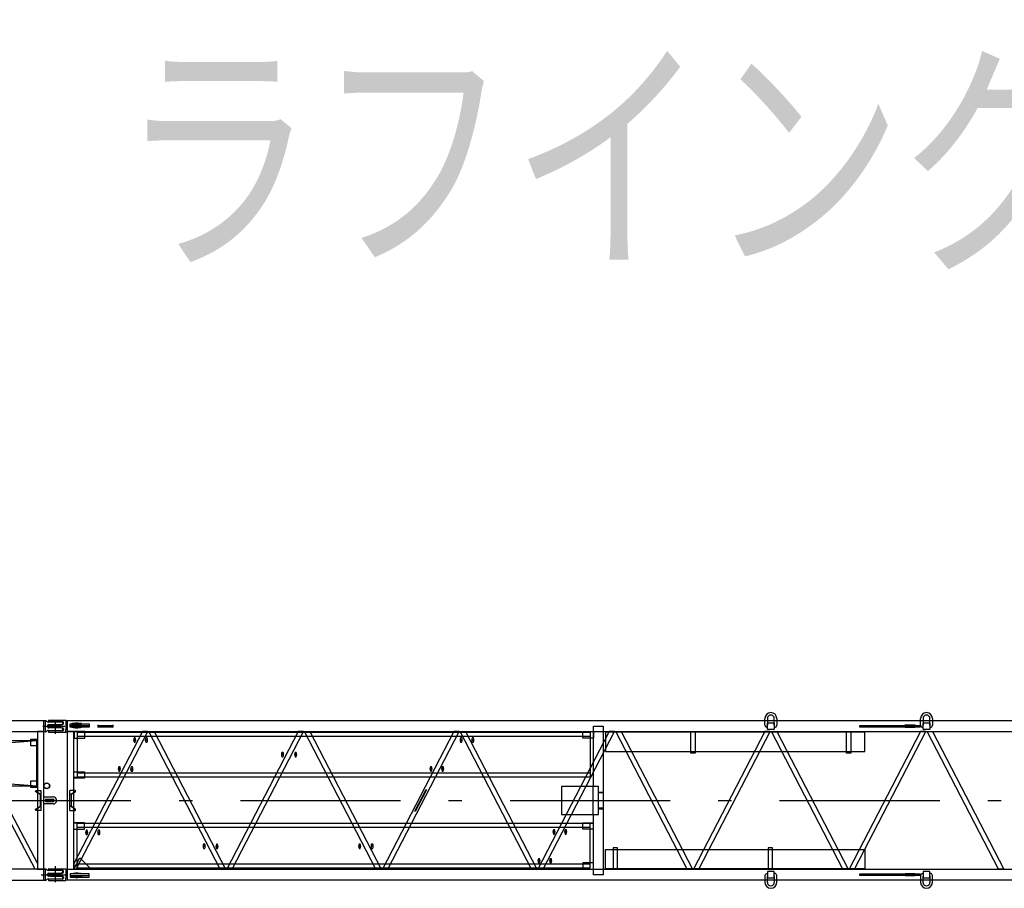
# Model space of a CAD drawing. Extents: x 18661 to 111218, y 18316 to 76360.
# Tile 43 of 55: x 78093 to 87314, y 68227 to 76360. Entities that reach past the tile are written whole.
import ezdxf
from ezdxf.enums import TextEntityAlignment as Align

# ---------------------------------------------------------------- set-up
doc = ezdxf.new("R2010")
doc.units = 0
doc.header["$LTSCALE"] = 50
doc.header["$MEASUREMENT"] = 0
doc.linetypes.add('CENTER', pattern=[50.5, 30, -9, 2.5, -9])
for name, color, linetype in [('11', 176, 'CONTINUOUS'), ('16', 7, 'CONTINUOUS'), ('22', 7, 'CONTINUOUS')]:
    doc.layers.add(name, color=color, linetype=linetype)
doc.styles.get("Standard").update_dxf_attribs({"font": 'txt', "bigfont": 'bigfont'})

# ---------------------------------------------------------------- blocks, each defined once
blk = doc.blocks.new('*G12')
at = {"layer": '16', "color": 7, "linetype": 'CONTINUOUS'}
for p, q in [((78319.513193, 69795.096427), (66538.375193, 69795.096427)), ((78333.662693, 69796.796977), (78319.513193, 69795.096427)), ((78319.513193, 69694.495927), (78319.513193, 69795.096427)), ((78333.662693, 69692.797627), (78333.662693, 69796.796977)), ((78336.413693, 69796.796377), (78333.772193, 69796.796377)), ((78338.762693, 69796.796377), (78336.413693, 69796.796377)), ((78348.467693, 69789.621577), (78342.158693, 69795.464977)), ((78354.719693, 69739.796227), (78354.719693, 69749.796127)), ((78480.719693, 69784.297777), (78362.057693, 69784.297777)), ((78364.721693, 69759.794227), (78475.720193, 69759.794227)), ((78475.720193, 69729.796477), (78364.721693, 69729.796477)), ((78475.720193, 69759.794227), (78491.935193, 69763.849477)), ((78491.935193, 69725.742877), (78475.720193, 69729.796477)), ((78491.719193, 69783.196927), (78480.719693, 69784.297777)), ((78495.725693, 69780.798127), (78491.719193, 69783.196927)), ((78495.719693, 69708.796477), (78495.719693, 69720.892927)), ((78495.725693, 69768.701827), (78495.725693, 69780.798127)), ((66538.375193, 69694.495927), (78319.513193, 69694.495927)), ((78236.800193, 68405.597077), (77557.840193, 69693.997027)), ((77608.144193, 69693.997027), (78258.571193, 68459.734627)), ((78198.572693, 69562.298377), (78198.572693, 69622.297477)), ((78198.572693, 69622.297477), (78258.571193, 69622.297477)), ((78318.872693, 69694.495927), (78258.571193, 69694.495927)), ((78258.571193, 69694.495927), (78258.571193, 68405.597077)), ((78258.571193, 69622.297477), (78258.571193, 69562.298377)), ((78318.872693, 68405.597077), (78318.872693, 69694.495927)), ((78319.513193, 69694.495927), (78333.662693, 69692.797627)), ((78336.413693, 69692.797627), (78333.662693, 69692.797627)), ((78333.662693, 69692.797627), (78338.762693, 69692.797627)), ((78342.158693, 69694.129777), (78348.467693, 69699.970777)), ((78362.057693, 69705.296377), (78480.719693, 69705.296377)), ((78480.719693, 69705.296377), (78491.719193, 69706.397827)), ((78491.719193, 69706.397827), (78495.719693, 69708.796477)), ((72428.873693, 69607.296577), (78253.874693, 69187.297327)), ((78253.874693, 69607.296577), (72428.873693, 69187.297327)), ((78253.874693, 69607.296577), (72428.873693, 69607.296577)), ((78198.572693, 69616.298527), (78258.571193, 69616.298527)), ((78258.571193, 69562.298377), (78198.572693, 69562.298377)), ((78253.874693, 69187.297327), (78253.874693, 69607.296577)), ((72428.873693, 69187.297327), (78253.874693, 69187.297327)), ((78198.572693, 69172.296427), (78198.572693, 69232.295377)), ((78198.572693, 69232.295377), (78258.571193, 69232.295377)), ((78198.572693, 69178.295377), (78258.571193, 69178.295377)), ((78258.571193, 69172.296427), (78198.572693, 69172.296427)), ((78258.571193, 69232.295377), (78258.571193, 69172.296427)), ((78241.277693, 69135.043627), (78241.277693, 69137.295727)), ((78281.428193, 69107.545627), (78243.593693, 69130.822927)), ((78245.621693, 69135.043627), (78245.621693, 69137.295727)), ((78246.275693, 69142.295077), (78293.723693, 69142.295077)), ((78285.776693, 69107.545627), (78247.942193, 69130.822927)), ((78250.624193, 69142.295077), (78293.723693, 69142.295077)), ((78282.883193, 69106.765177), (78281.428193, 69107.545627)), ((78293.723693, 69106.765177), (78282.883193, 69106.765177)), ((78283.726193, 69106.765177), (78283.726193, 68992.830127)), ((78287.227193, 69106.765177), (78285.776693, 69107.545627)), ((78293.723693, 69106.765177), (78287.227193, 69106.765177)), ((78293.723693, 68957.296177), (78293.723693, 69142.296877)), ((78318.872693, 69049.796527), (78318.872693, 69082.796677)), ((78318.872693, 69082.796677), (78405.746693, 69082.796677)), ((78243.593693, 68968.770127), (78280.201193, 68992.049677)), ((78247.942193, 68968.770127), (78284.545193, 68992.049677)), ((78282.883193, 68992.829527), (78293.723693, 68992.829527)), ((78287.227193, 68992.829527), (78293.723693, 68992.829527)), ((78318.872693, 69016.796377), (78318.872693, 69049.796527)), ((78405.746693, 69016.796377), (78318.872693, 69016.796377)), ((78341.747693, 69061.295527), (78405.746693, 69061.295527)), ((78405.746693, 69038.295277), (78341.747693, 69038.295277)), ((78241.273193, 68962.297327), (78241.273193, 68964.551827)), ((78245.621693, 68962.297327), (78245.621693, 68964.551827)), ((78293.723693, 68957.296177), (78246.275693, 68957.296177)), ((78293.723693, 68957.296177), (78250.624193, 68957.296177)), ((78319.513193, 68405.095927), (66538.375193, 68405.095927)), ((78258.571193, 68405.597077), (78318.872693, 68405.597077)), ((78333.662693, 68406.796477), (78319.513193, 68405.095927)), ((78319.513193, 68304.495427), (78319.513193, 68405.095927)), ((78333.662693, 68302.794877), (78333.662693, 68406.796477)), ((78336.413693, 68406.794827), (78333.772193, 68406.794827)), ((78338.762693, 68406.794827), (78336.413693, 68406.794827)), ((78348.467693, 68399.621077), (78342.158693, 68405.464327)), ((78354.719693, 68349.795727), (78354.719693, 68359.795627)), ((78480.719693, 68394.295027), (78362.057693, 68394.295027)), ((78364.721693, 68369.794927), (78475.720193, 68369.794927)), ((78475.720193, 68339.795977), (78364.721693, 68339.795977)), ((78475.720193, 68369.794927), (78491.935193, 68373.848977)), ((78491.935193, 68335.742377), (78475.720193, 68339.795977)), ((78491.719193, 68393.196277), (78480.719693, 68394.295027)), ((78495.725693, 68390.795377), (78491.719193, 68393.196277)), ((78495.719693, 68318.795977), (78495.719693, 68330.892427)), ((78495.725693, 68378.698927), (78495.725693, 68390.795377)), ((66538.375193, 68304.495427), (78319.513193, 68304.495427)), ((78319.513193, 68304.495427), (78333.662693, 68302.794877)), ((78336.413693, 68302.797127), (78333.662693, 68302.797127)), ((78333.662693, 68302.797127), (78338.762693, 68302.797127)), ((78342.158693, 68304.127027), (78348.467693, 68309.970277)), ((78362.057693, 68315.295277), (78480.719693, 68315.295277)), ((78480.719693, 68315.295277), (78491.719193, 68316.395077)), ((78491.719193, 68316.395077), (78495.719693, 68318.795977))]:
    blk.add_line(p, q, dxfattribs=at)
at = {"layer": '16', "color": 7, "linetype": 'CENTER'}
for p, q in [((78309.736193, 69744.797377), (78515.308193, 69744.797377)), ((78428.722193, 69694.880527), (78428.722193, 69792.754927)), ((78292.496693, 68354.796877), (78518.750693, 68354.796877)), ((78428.722193, 68304.955477), (78428.722193, 68408.245327))]:
    blk.add_line(p, q, dxfattribs=at)
at = {"layer": '16', "color": 7, "linetype": 'CONTINUOUS'}
for radius in [27.497864, 25.300598]:
    blk.add_circle((78346.370693, 69187.297327), radius, dxfattribs=at)
for centre, radius, start, end in [((78338.762693, 69791.785627), 5.007395, 47.288857, 90.001205), ((78362.057693, 69804.307777), 20.009996, -132.78078, -89.99878), ((78364.717193, 69739.796227), 9.997559, 180, -89.97375), ((78364.721693, 69749.793277), 10.000992, 90, 179.98361), ((78490.726193, 69720.898027), 4.994204, 0, 76.053093), ((78490.721693, 69768.701227), 5.001076, -75.96411, 0.00461), ((78338.762693, 69697.786777), 4.989052, -90, -47.11389), ((78362.057693, 69685.292677), 20.0037, 90, 132.79758), ((78246.275693, 69137.293477), 5.00164, 90, 179.97377), ((78246.284693, 69135.043627), 5.007935, 180, -122.52745), ((78250.624193, 69137.290627), 5.004501, 90, 179.94102), ((78250.619693, 69135.043627), 4.998779, 180, -122.39473), ((78405.746693, 69049.796527), 33.000183, -90, 90), ((78282.883193, 68987.835277), 4.994202, 90, 122.47774), ((78287.222693, 68987.843977), 4.985621, 90, 122.53893), ((78341.747693, 69049.796527), 11.499023, 90, -90), ((78405.746693, 69049.796527), 11.501312, -90, 90), ((78246.271193, 68962.297327), 4.998779, 180, -89.94757), ((78246.280193, 68964.544927), 5.007227, 122.45366, 179.91998), ((78250.619693, 68964.546577), 5.00087, 122.37571, 179.93951), ((78250.619693, 68962.297327), 4.998779, 180, -89.94757), ((78338.762693, 68401.793077), 5.001512, 47.226605, 90.001205), ((78362.062193, 68414.307877), 20.013525, -132.78929, -90.0119), ((78364.721693, 68359.790377), 10.004425, 90, 179.9705), ((78364.717193, 68349.795727), 9.997559, 180, -89.97375), ((78490.721693, 68330.896477), 4.998781, 0, 75.992157), ((78490.730693, 68378.698927), 4.997197, -76.06119, -0.00195), ((78338.767193, 68307.793627), 4.996493, -90, -47.17578), ((78362.057693, 68295.299527), 19.99569, 90, 132.81206)]:
    blk.add_arc(centre, radius, start, end, dxfattribs=at)
blk = doc.blocks.new('*G13')
at = {"layer": '16', "color": 7, "linetype": 'CENTER'}
for p, q in [((78428.722193, 68283.301027), (78428.722193, 68434.136377)), ((78391.409693, 68354.796877), (78465.731693, 68354.796877))]:
    blk.add_line(p, q, dxfattribs=at)
blk = doc.blocks.new('*G10')
at = {"layer": '22', "color": 7, "linetype": 'CONTINUOUS'}
for name in ['*G12', '*G13']:
    blk.add_blockref(name, (0, 0), dxfattribs=at)
blk = doc.blocks.new('*G31')
at = {"layer": '16', "color": 7, "linetype": 'CENTER'}
for p, q in [((78428.722193, 69694.880527), (78428.722193, 69792.754927)), ((78428.722193, 68304.955477), (78428.722193, 68408.245327))]:
    blk.add_line(p, q, dxfattribs=at)
blk = doc.blocks.new('*G32')
at = {"layer": '16', "color": 7, "linetype": 'CONTINUOUS'}
for p, q in [((85072.471193, 69755.545627), (85072.471193, 69817.295677)), ((85094.965193, 69817.295677), (85094.965193, 69758.046127)), ((85159.967693, 69758.046127), (85159.967693, 69817.295677)), ((85182.470693, 69817.295677), (85182.470693, 69753.546427)), ((86529.967193, 69755.545627), (86529.967193, 69817.295677)), ((86552.465693, 69817.295677), (86552.465693, 69758.046127)), ((86617.463693, 69758.046127), (86617.463693, 69817.295677)), ((86639.968193, 69817.295677), (86639.968193, 69753.546427)), ((78361.723193, 69792.296077), (78361.723193, 69795.796777)), ((78361.723193, 69745.296277), (78361.723193, 69750.918727)), ((78361.723193, 69744.296077), (78361.723193, 69738.673627)), ((78366.062693, 69755.875177), (78376.724693, 69757.296577)), ((78366.062693, 69733.718377), (78376.724693, 69732.295777)), ((78366.722693, 69800.795527), (78503.722193, 69800.795527)), ((78492.722693, 69787.296127), (78366.722693, 69787.296127)), ((78376.724693, 69757.296577), (78482.725193, 69757.296577)), ((78376.724693, 69732.295777), (78482.725193, 69732.295777)), ((78482.725193, 69757.296577), (78494.113193, 69759.600277)), ((78482.725193, 69732.295777), (78494.113193, 69729.993277)), ((78502.724693, 69769.502827), (78502.724693, 69777.296227)), ((78502.724693, 69720.089527), (78502.724693, 69712.296127)), ((78503.722193, 69800.795527), (78523.781693, 69800.795527)), ((78523.781693, 69800.797927), (78523.781693, 69711.565927)), ((78523.781693, 69800.795527), (78538.772693, 69795.596527)), ((78523.781693, 69688.794577), (78523.781693, 69711.565927)), ((78538.772693, 69795.596527), (78538.571693, 69693.997027)), ((90283.889693, 69795.596527), (78538.772693, 69795.596527)), ((78565.025693, 69752.242927), (78565.025693, 69768.170827)), ((78565.025693, 69768.170827), (78582.769193, 69768.170827)), ((78565.025693, 69737.349577), (78565.025693, 69752.242927)), ((78565.025693, 69752.242927), (78744.377693, 69752.242927)), ((78744.377693, 69737.349577), (78565.025693, 69737.349577)), ((78582.667193, 69768.038377), (78582.251693, 69766.694527)), ((78582.251693, 69766.694527), (78582.668693, 69765.350227)), ((78582.251693, 69766.694527), (78582.251693, 69761.368327)), ((78582.251693, 69761.368327), (78582.251693, 69752.242927)), ((78582.251693, 69752.242927), (78672.251693, 69752.242927)), ((78583.819193, 69769.051777), (78582.667193, 69768.038377)), ((78582.668693, 69765.350227), (78583.820693, 69764.336677)), ((78585.641693, 69769.835527), (78583.819193, 69769.051777)), ((78583.820693, 69764.336677), (78585.644693, 69763.552777)), ((78588.140693, 69770.451577), (78585.641693, 69769.835527)), ((78585.644693, 69763.552777), (78588.143693, 69762.936727)), ((78591.385193, 69770.938927), (78588.140693, 69770.451577)), ((78588.143693, 69762.936727), (78591.388193, 69762.449377)), ((78595.504193, 69771.322777), (78591.385193, 69770.938927)), ((78591.388193, 69762.449377), (78595.505693, 69762.065527)), ((78600.709193, 69771.618727), (78595.504193, 69771.322777)), ((78595.505693, 69762.065527), (78600.710693, 69761.769577)), ((78607.333193, 69771.834577), (78600.709193, 69771.618727)), ((78600.710693, 69761.769577), (78607.334693, 69761.553877)), ((78601.751693, 69766.694527), (78601.988693, 69767.455927)), ((78601.987193, 69765.932977), (78601.751693, 69766.694527)), ((78602.641193, 69765.358777), (78601.987193, 69765.932977)), ((78601.988693, 69767.455927), (78602.642693, 69768.030127)), ((78603.673193, 69764.914627), (78602.641193, 69765.358777)), ((78602.642693, 69768.030127), (78603.676193, 69768.474127)), ((78605.090693, 69764.565577), (78603.673193, 69764.914627)), ((78603.676193, 69768.474127), (78605.092193, 69768.823177)), ((78606.928193, 69764.289277), (78605.090693, 69764.565577)), ((78605.092193, 69768.823177), (78606.931193, 69769.099327)), ((78609.262193, 69764.071627), (78606.928193, 69764.289277)), ((78606.931193, 69769.099327), (78609.265193, 69769.316827)), ((78615.896693, 69771.971077), (78607.333193, 69771.834577)), ((78607.334693, 69761.553877), (78615.896693, 69761.417527)), ((78612.212693, 69763.903777), (78609.262193, 69764.071627)), ((78609.265193, 69769.316827), (78612.214193, 69769.484377)), ((78615.965693, 69763.781377), (78612.212693, 69763.903777)), ((78612.214193, 69769.484377), (78615.967193, 69769.606627)), ((78627.254693, 69772.020577), (78615.896693, 69771.971077)), ((78615.896693, 69761.417527), (78627.254693, 69761.368327)), ((78620.818193, 69763.703827), (78615.965693, 69763.781377)), ((78615.967193, 69769.606627), (78620.819693, 69769.683877)), ((78627.254693, 69763.675477), (78620.818193, 69763.703827)), ((78620.819693, 69769.683877), (78627.254693, 69769.711777)), ((78638.609693, 69771.971377), (78627.254693, 69772.020577)), ((78627.254693, 69769.711777), (78633.689693, 69769.683877)), ((78633.689693, 69763.703377), (78627.254693, 69763.675477)), ((78627.254693, 69761.368327), (78638.611193, 69761.417377)), ((78633.689693, 69769.683877), (78638.540693, 69769.606627)), ((78638.540693, 69763.780627), (78633.689693, 69763.703377)), ((78638.540693, 69769.606627), (78642.293693, 69769.484377)), ((78642.293693, 69763.903027), (78638.540693, 69763.780627)), ((78647.171693, 69771.835027), (78638.609693, 69771.971377)), ((78638.611193, 69761.417377), (78647.173193, 69761.553727)), ((78642.293693, 69769.484377), (78645.242693, 69769.316827)), ((78645.242693, 69764.070727), (78642.293693, 69763.903027)), ((78645.242693, 69769.316827), (78647.576693, 69769.099327)), ((78647.576693, 69764.288227), (78645.242693, 69764.070727)), ((78653.794193, 69771.619327), (78647.171693, 69771.835027)), ((78647.173193, 69761.553727), (78653.797193, 69761.769277)), ((78647.576693, 69769.099327), (78649.414193, 69768.823177)), ((78649.414193, 69764.564527), (78647.576693, 69764.288227)), ((78649.414193, 69768.823177), (78650.830193, 69768.474127)), ((78650.830193, 69764.913727), (78649.414193, 69764.564527)), ((78650.830193, 69768.474127), (78651.863693, 69768.030127)), ((78651.863693, 69765.358027), (78650.830193, 69764.913727)), ((78651.863693, 69768.030127), (78652.516193, 69767.455927)), ((78652.516193, 69765.932527), (78651.863693, 69765.358027)), ((78652.516193, 69767.455927), (78652.751693, 69766.694527)), ((78652.751693, 69766.694527), (78652.516193, 69765.932527)), ((78658.999193, 69771.323527), (78653.794193, 69771.619327)), ((78653.797193, 69761.769277), (78659.002193, 69762.065077)), ((78663.116693, 69770.939527), (78658.999193, 69771.323527)), ((78659.002193, 69762.065077), (78663.119693, 69762.449077)), ((78666.361193, 69770.452177), (78663.116693, 69770.939527)), ((78663.119693, 69762.449077), (78666.362693, 69762.936427)), ((78668.860193, 69769.836127), (78666.361193, 69770.452177)), ((78666.362693, 69762.936427), (78668.863193, 69763.552627)), ((78670.682693, 69769.052227), (78668.860193, 69769.836127)), ((78668.863193, 69763.552627), (78670.685693, 69764.336527)), ((78671.836193, 69768.038677), (78670.682693, 69769.052227)), ((78670.685693, 69764.336527), (78671.837693, 69765.350077)), ((78671.740193, 69768.170827), (78744.377693, 69768.170827)), ((78672.251693, 69766.694527), (78671.836193, 69768.038677)), ((78671.837693, 69765.350077), (78672.251693, 69766.694527)), ((78672.251693, 69753.425077), (78672.251693, 69763.675477)), ((78672.251693, 69752.242927), (78672.251693, 69753.425077)), ((78744.377693, 69768.170827), (78744.377693, 69753.425077)), ((78744.377693, 69753.425077), (78744.377693, 69752.242927)), ((78744.377693, 69752.242927), (78744.377693, 69737.349577)), ((78829.406693, 69752.796727), (78962.863193, 69752.796727)), ((78962.863193, 69736.795627), (78829.406693, 69736.795627)), ((83468.023193, 69179.795677), (83468.023193, 69744.796177)), ((83468.023193, 69744.796177), (83558.023193, 69744.796177)), ((83558.023193, 69744.796177), (83558.023193, 68354.796877)), ((85097.468693, 69733.546627), (85094.470193, 69733.546627)), ((85096.970693, 69756.045727), (85096.970693, 69756.046927)), ((85097.464193, 69716.795977), (85097.464193, 69772.796527)), ((85100.471693, 69775.795927), (85154.470193, 69775.795927)), ((85154.470193, 69713.796427), (85100.471693, 69713.796427)), ((85157.464193, 69772.796527), (85157.468693, 69716.795977)), ((85157.468693, 69756.046927), (85157.830193, 69756.067777)), ((85162.471193, 69733.546627), (85157.468693, 69733.546627)), ((85157.830193, 69756.067777), (85158.202193, 69756.134827)), ((85158.202193, 69756.134827), (85158.571193, 69756.251677)), ((85158.571193, 69756.251677), (85158.920693, 69756.418627)), ((85158.920693, 69756.418627), (85159.235693, 69756.631927)), ((85159.235693, 69756.631927), (85159.502693, 69756.883927)), ((85159.502693, 69756.883927), (85159.711193, 69757.163527)), ((85159.711193, 69757.163527), (85159.856693, 69757.458427)), ((85159.856693, 69757.458427), (85159.940693, 69757.756327)), ((85159.940693, 69757.756327), (85159.967693, 69758.046127)), ((85959.205193, 69737.296927), (85959.205193, 69752.295577)), ((85959.205193, 69752.295577), (86526.286193, 69752.295577)), ((86526.286193, 69737.296927), (85959.205193, 69737.296927)), ((86385.487193, 69752.295577), (86385.487193, 69756.296377)), ((86385.487193, 69756.296377), (86475.488693, 69756.296377)), ((86385.487193, 69733.295977), (86385.487193, 69737.296927)), ((86475.488693, 69733.295977), (86385.487193, 69733.295977)), ((86475.488693, 69756.296377), (86475.488693, 69752.295577)), ((86475.488693, 69737.296927), (86475.488693, 69733.295977)), ((86526.286193, 69752.295577), (86526.286193, 69737.296927)), ((86554.970693, 69733.546627), (86551.967693, 69733.546627)), ((86554.471193, 69756.045727), (86554.471193, 69756.046927)), ((86554.966193, 69716.795977), (86554.966193, 69772.796527)), ((86557.969193, 69775.795927), (86611.970693, 69775.795927)), ((86611.970693, 69713.796427), (86557.969193, 69713.796427)), ((86614.964693, 69772.796527), (86614.969193, 69716.795977)), ((86614.969193, 69756.046927), (86615.330693, 69756.067777)), ((86619.968693, 69733.546627), (86614.969193, 69733.546627)), ((86615.330693, 69756.067777), (86615.702693, 69756.134827)), ((86615.702693, 69756.134827), (86616.070193, 69756.251677)), ((86616.070193, 69756.251677), (86616.419693, 69756.418627)), ((86616.419693, 69756.418627), (86616.733193, 69756.631927)), ((86616.733193, 69756.631927), (86617.000193, 69756.883927)), ((86617.000193, 69756.883927), (86617.208693, 69757.163527)), ((86617.208693, 69757.163527), (86617.354193, 69757.458427)), ((86617.354193, 69757.458427), (86617.438193, 69757.756327)), ((86617.438193, 69757.756327), (86617.463693, 69758.046127)), ((78361.723193, 69697.296427), (78361.723193, 69693.796777)), ((78492.722693, 69702.295777), (78366.722693, 69702.295777)), ((78366.722693, 69688.796827), (78503.722193, 69688.796827)), ((78503.722193, 69688.796827), (78523.781693, 69688.796827)), ((78523.781693, 69688.796827), (78538.772693, 69693.997027)), ((78598.873193, 69693.997027), (78538.571693, 69693.997027)), ((78538.571693, 69693.997027), (78538.571693, 68405.597077)), ((78538.772693, 69693.997027), (90283.889693, 69693.997027)), ((78598.873193, 68405.597077), (78598.873193, 69693.997027)), ((79241.893193, 69693.997027), (78598.873193, 68460.747427)), ((78702.877193, 69693.995827), (78602.873693, 69693.995827)), ((78602.873693, 69693.995827), (78602.873693, 69633.994477)), ((78602.873693, 69633.994477), (78702.877193, 69633.994477)), ((78620.300693, 68405.597077), (79292.078693, 69693.997027)), ((78634.642193, 69688.996027), (83434.642193, 69688.996027)), ((78634.642193, 69268.995577), (78634.642193, 69688.996027)), ((83434.642193, 69648.996577), (78634.642193, 69648.996577)), ((78702.877193, 69633.994477), (78702.877193, 69693.995827)), ((79167.017693, 69639.190177), (79172.752193, 69639.190177)), ((79167.017693, 69639.190177), (79172.752193, 69639.190177)), ((79292.078693, 69693.997027), (79241.893193, 69693.997027)), ((79276.775693, 69639.190177), (79282.510193, 69639.190177)), ((79970.818193, 68405.597077), (79302.748193, 69693.997027)), ((79302.748193, 69693.997027), (79352.878193, 69693.997027)), ((79352.878193, 69693.997027), (80020.943693, 68405.597077)), ((80699.569193, 69693.997027), (80031.499193, 68405.597077)), ((80081.629193, 68405.597077), (80749.693193, 69693.997027)), ((80749.693193, 69693.997027), (80699.569193, 69693.997027)), ((81428.318693, 68405.597077), (80760.250193, 69693.997027)), ((80760.250193, 69693.997027), (80810.375693, 69693.997027)), ((80810.375693, 69693.997027), (81478.444193, 68405.597077)), ((82157.069693, 69693.997027), (81489.001193, 68405.597077)), ((81539.125193, 68405.597077), (82207.195193, 69693.997027)), ((82207.195193, 69693.997027), (82157.069693, 69693.997027)), ((82885.816193, 68405.597077), (82217.746193, 69693.997027)), ((82217.746193, 69693.997027), (82267.876193, 69693.997027)), ((82224.274193, 69639.190177), (82230.010193, 69639.190177)), ((82224.274193, 69639.190177), (82230.010193, 69639.190177)), ((82267.876193, 69693.997027), (82935.941693, 68405.597077)), ((82334.036693, 69639.190177), (82339.772693, 69639.190177)), ((83614.567193, 69693.997027), (82946.497193, 68405.597077)), ((82996.627193, 68405.597077), (83664.691193, 69693.997027)), ((83368.024193, 69633.994477), (83368.024193, 69693.995827)), ((83368.024193, 69693.995827), (83468.023193, 69693.995827)), ((83468.023193, 69633.994477), (83368.024193, 69633.994477)), ((83434.642193, 69688.996027), (83434.642193, 69268.995577)), ((83468.023193, 69693.995827), (83468.023193, 69633.994477)), ((86008.025693, 69688.996027), (83578.022693, 69688.996027)), ((83578.022693, 69688.996027), (83578.022693, 69508.996477)), ((83664.691193, 69693.997027), (83614.567193, 69693.997027)), ((84343.316693, 68405.597077), (83675.248193, 69693.997027)), ((83675.248193, 69693.997027), (83725.372193, 69693.997027)), ((83725.372193, 69693.997027), (84393.442193, 68405.597077)), ((84378.721193, 69494.005777), (84378.721193, 69693.997027)), ((84378.721193, 69693.997027), (84418.720193, 69693.997027)), ((85072.067693, 69693.997027), (84403.997693, 68405.597077)), ((84418.720193, 69693.997027), (84418.720193, 69494.005777)), ((84454.123193, 68405.597077), (85122.193193, 69693.997027)), ((85122.193193, 69693.997027), (85072.067693, 69693.997027)), ((85800.814193, 68405.597077), (85132.748693, 69693.997027)), ((85132.748693, 69693.997027), (85182.874193, 69693.997027)), ((85182.874193, 69693.997027), (85850.944193, 68405.597077)), ((85836.217193, 69494.005777), (85836.217193, 69693.997027)), ((85836.217193, 69693.997027), (85876.220693, 69693.997027)), ((86529.563693, 69693.997027), (85861.499693, 68405.597077)), ((85876.220693, 69693.997027), (85876.220693, 69494.005777)), ((85911.625193, 68405.597077), (86579.693693, 69693.997027)), ((86008.025693, 69508.996477), (86008.025693, 69688.996027)), ((86579.693693, 69693.997027), (86529.563693, 69693.997027)), ((87258.314693, 68405.597077), (86590.246193, 69693.997027)), ((86590.246193, 69693.997027), (86640.374693, 69693.997027)), ((86640.374693, 69693.997027), (87308.440193, 68405.597077)), ((79172.752193, 69592.190377), (79167.017693, 69592.190377)), ((79172.752193, 69592.190377), (79167.017693, 69592.190377)), ((79282.510193, 69592.190377), (79276.775693, 69592.190377)), ((82230.010193, 69592.190377), (82224.274193, 69592.190377)), ((82230.010193, 69592.190377), (82224.274193, 69592.190377)), ((82339.772693, 69592.190377), (82334.036693, 69592.190377)), ((80550.883193, 69502.496227), (80556.622193, 69502.496227)), ((80556.622193, 69455.496427), (80550.883193, 69455.496427)), ((80674.295693, 69502.496227), (80680.036193, 69502.496227)), ((80680.036193, 69455.496427), (80674.295693, 69455.496427)), ((83578.022693, 69508.996477), (86008.025693, 69508.996477)), ((84418.720193, 69494.005777), (84378.721193, 69494.005777)), ((85876.220693, 69494.005777), (85836.217193, 69494.005777)), ((79023.595193, 69368.183677), (79029.331193, 69368.183677)), ((79139.533193, 69366.460327), (79145.273693, 69366.460327)), ((81941.861693, 69368.183677), (81947.602193, 69368.183677)), ((81941.861693, 69368.183677), (81947.602193, 69368.183677)), ((82051.624193, 69368.183677), (82057.360193, 69368.183677)), ((78598.873193, 69317.996827), (78698.870693, 69317.996827)), ((78698.870693, 69263.995627), (78598.873193, 69263.995627)), ((78604.571693, 69257.995477), (78598.873193, 69257.995477)), ((78698.870693, 69257.995477), (78604.571693, 69257.995477)), ((78634.642193, 69308.996077), (83434.642193, 69308.996077)), ((83434.642193, 69268.995577), (78634.642193, 69268.995577)), ((78698.870693, 69317.996827), (78698.870693, 69257.995477)), ((79029.331193, 69321.185077), (79023.595193, 69321.185077)), ((79145.273693, 69319.460527), (79139.533193, 69319.460527)), ((81947.602193, 69321.185077), (81941.861693, 69321.185077)), ((81947.602193, 69321.185077), (81941.861693, 69321.185077)), ((82057.360193, 69321.185077), (82051.624193, 69321.185077)), ((83513.024693, 69179.795677), (83168.023193, 69179.795677)), ((83168.023193, 69179.795677), (83168.023193, 68919.797377)), ((83461.999193, 68919.796177), (83461.999193, 69179.795677)), ((83513.024693, 68919.797377), (83513.024693, 69179.795677)), ((78606.829193, 69142.296877), (78563.729693, 69142.296877)), ((78563.729693, 68957.297377), (78563.729693, 69142.296877)), ((78611.173193, 69142.296877), (78563.729693, 69142.296877)), ((78563.729693, 69106.764127), (78570.221693, 69106.764127)), ((78563.729693, 69106.764127), (78574.570193, 69106.764127)), ((78570.221693, 69106.764127), (78571.676693, 69107.544577)), ((78571.676693, 69107.544577), (78609.511193, 69130.822927)), ((78573.727193, 69106.764127), (78573.727193, 68992.828927)), ((78574.570193, 69106.764127), (78576.025193, 69107.544577)), ((78576.025193, 69107.544577), (78613.859693, 69130.822927)), ((78611.827193, 69135.042427), (78611.827193, 69137.296927)), ((78616.175693, 69135.042427), (78616.175693, 69137.296927)), ((81792.452693, 68948.995777), (81898.415693, 69153.358627)), ((81903.743693, 69150.597277), (81797.776193, 68946.234277)), ((81877.093193, 69112.236577), (81882.421193, 69109.474027)), ((81898.415693, 69153.358627), (81903.743693, 69150.597277)), ((83513.024693, 69127.794877), (83558.023193, 69127.794877)), ((83513.024693, 69121.793527), (83513.024693, 69127.794877)), ((83558.023193, 69121.793527), (83513.024693, 69121.793527)), ((83558.023193, 69127.794877), (83558.023193, 69121.793527)), ((78570.221693, 68992.829527), (78563.729693, 68992.829527)), ((78574.570193, 68992.829527), (78563.729693, 68992.829527)), ((78609.511193, 68968.770127), (78572.903693, 68992.048477)), ((78613.859693, 68968.770127), (78577.252193, 68992.048477)), ((81813.775193, 68990.119027), (81819.098693, 68987.356477)), ((83558.027693, 68977.798327), (83513.024693, 68977.798327)), ((83513.024693, 68977.798327), (83513.024693, 68971.796977)), ((83558.023193, 68971.796977), (83558.023193, 68977.798327)), ((78563.729693, 68957.297377), (78606.829193, 68957.297377)), ((78563.729693, 68957.297377), (78611.173193, 68957.297377)), ((78611.822693, 68962.296127), (78611.822693, 68964.550627)), ((78616.171193, 68962.296127), (78616.171193, 68964.550627)), ((81797.776193, 68946.234277), (81792.452693, 68948.995777)), ((83168.023193, 68919.797377), (83513.024693, 68919.797377)), ((83468.027693, 68354.796877), (83468.027693, 68919.796177)), ((83513.024693, 68971.796977), (83558.023193, 68971.796977)), ((78604.571693, 68841.597577), (78598.873193, 68841.597577)), ((78698.870693, 68835.597427), (78598.873193, 68835.597427)), ((78698.870693, 68841.597577), (78604.571693, 68841.597577)), ((78630.637193, 68836.598827), (83430.637193, 68836.598827)), ((78630.637193, 68416.597177), (78630.637193, 68836.598827)), ((83430.637193, 68796.598327), (78630.637193, 68796.598327)), ((78698.870693, 68781.596227), (78698.870693, 68841.597577)), ((83368.024193, 68781.596227), (83368.024193, 68841.596377)), ((83368.024193, 68841.596377), (83462.327693, 68841.596377)), ((83368.024193, 68835.597427), (83468.027693, 68835.597427)), ((83430.637193, 68836.598827), (83430.637193, 68416.597177)), ((83462.327693, 68841.596377), (83468.027693, 68841.596377)), ((78598.873193, 68781.596227), (78698.870693, 68781.596227)), ((78717.332693, 68773.665427), (78723.068693, 68773.665427)), ((78723.068693, 68726.665777), (78717.332693, 68726.665777)), ((78830.986193, 68773.665427), (78836.722193, 68773.665427)), ((78836.722193, 68726.665777), (78830.986193, 68726.665777)), ((83093.549693, 68778.407827), (83099.284193, 68778.407827)), ((83093.549693, 68778.407827), (83099.284193, 68778.407827)), ((83099.284193, 68731.408177), (83093.549693, 68731.408177)), ((83099.284193, 68731.408177), (83093.549693, 68731.408177)), ((83203.307693, 68778.407827), (83209.048193, 68778.407827)), ((83209.048193, 68731.408177), (83203.307693, 68731.408177)), ((83468.027693, 68781.596227), (83368.024193, 68781.596227)), ((79817.531693, 68644.096627), (79823.267693, 68644.096627)), ((79937.767193, 68643.135277), (79943.503193, 68643.135277)), ((81273.668693, 68644.096627), (81279.404693, 68644.096627)), ((81390.943193, 68644.096627), (81396.679193, 68644.096627)), ((83649.970193, 68605.587277), (83649.970193, 68405.597077)), ((83689.969193, 68605.587277), (83649.970193, 68605.587277)), ((83689.969193, 68405.597077), (83689.969193, 68605.587277)), ((85103.470193, 68605.587277), (85103.470193, 68405.597077)), ((85143.469193, 68605.587277), (85103.470193, 68605.587277)), ((85143.469193, 68405.597077), (85143.469193, 68605.587277)), ((78598.873193, 68405.597077), (78655.205693, 68513.639677)), ((78655.205693, 68513.639677), (78763.246193, 68405.597077)), ((79823.267693, 68597.096827), (79817.531693, 68597.096827)), ((79943.503193, 68596.135477), (79937.767193, 68596.135477)), ((81279.404693, 68597.096827), (81273.668693, 68597.096827)), ((81396.679193, 68597.096827), (81390.943193, 68597.096827)), ((83578.022693, 68410.595977), (83578.022693, 68590.596577)), ((83578.022693, 68590.596577), (86008.025693, 68590.596577)), ((86008.025693, 68590.596577), (86008.025693, 68410.595977)), ((78598.873193, 68460.747427), (78598.873193, 68405.597077)), ((78630.637193, 68456.597677), (83430.637193, 68456.597677)), ((82953.025193, 68507.401477), (82958.761193, 68507.401477)), ((82953.025193, 68507.401477), (82958.761193, 68507.401477)), ((82958.761193, 68460.401827), (82953.025193, 68460.401827)), ((82958.761193, 68460.401827), (82953.025193, 68460.401827)), ((83062.783193, 68507.401477), (83068.523693, 68507.401477)), ((83068.523693, 68460.401827), (83062.783193, 68460.401827)), ((83368.024193, 68465.598577), (83368.024193, 68405.597077)), ((83468.027693, 68465.598577), (83368.024193, 68465.598577)), ((83468.027693, 68405.597077), (83468.027693, 68465.598577)), ((78361.723193, 68402.296627), (78361.723193, 68405.796277)), ((78361.723193, 68355.295777), (78361.723193, 68360.919427)), ((78361.723193, 68354.295577), (78361.723193, 68348.674177)), ((78366.062693, 68365.874677), (78376.724693, 68367.296077)), ((78366.062693, 68343.717727), (78376.724693, 68342.295277)), ((78366.722693, 68410.796227), (78503.722193, 68410.796227)), ((78492.722693, 68397.296677), (78366.722693, 68397.296677)), ((78376.724693, 68367.296077), (78482.725193, 68367.296077)), ((78376.724693, 68342.295277), (78482.725193, 68342.295277)), ((78482.725193, 68367.296077), (78494.113193, 68369.599777)), ((78482.725193, 68342.295277), (78494.113193, 68339.992777)), ((78502.724693, 68379.502327), (78502.724693, 68387.295727)), ((78502.724693, 68330.089027), (78502.724693, 68322.295627)), ((78503.722193, 68410.796227), (78523.781693, 68410.796227)), ((78523.781693, 68410.797277), (78523.781693, 68321.565427)), ((78523.781693, 68410.796227), (78538.772693, 68405.597077)), ((78538.571693, 68405.597077), (78598.873193, 68405.597077)), ((78538.571693, 68405.597077), (78538.772693, 68303.996527)), ((78538.772693, 68405.597077), (90283.889693, 68405.597077)), ((78565.025693, 68362.242277), (78565.025693, 68347.349077)), ((78744.377693, 68362.242277), (78565.025693, 68362.242277)), ((78565.025693, 68347.349077), (78565.025693, 68331.421177)), ((78565.025693, 68347.349077), (78744.377693, 68347.349077)), ((78565.025693, 68331.421177), (78582.769193, 68331.421177)), ((78582.251693, 68338.223527), (78582.251693, 68347.349077)), ((78582.251693, 68347.349077), (78672.251693, 68347.349077)), ((78582.251693, 68332.897477), (78582.251693, 68338.223527)), ((78582.251693, 68332.897477), (78582.668693, 68334.241627)), ((78582.667193, 68331.553477), (78582.251693, 68332.897477)), ((78583.819193, 68330.540227), (78582.667193, 68331.553477)), ((78582.668693, 68334.241627), (78583.820693, 68335.255177)), ((78585.641693, 68329.756477), (78583.819193, 68330.540227)), ((78583.820693, 68335.255177), (78585.644693, 68336.039077)), ((78588.140693, 68329.140727), (78585.641693, 68329.756477)), ((78585.644693, 68336.039077), (78588.143693, 68336.655127)), ((78591.385193, 68328.653377), (78588.140693, 68329.140727)), ((78588.143693, 68336.655127), (78591.388193, 68337.142477)), ((78595.504193, 68328.269677), (78591.385193, 68328.653377)), ((78591.388193, 68337.142477), (78595.505693, 68337.526477)), ((78600.709193, 68327.974027), (78595.504193, 68328.269677)), ((78595.505693, 68337.526477), (78600.710693, 68337.822277)), ((78763.246193, 68405.597077), (78598.873193, 68405.597077)), ((78598.873193, 68405.597077), (78620.300693, 68405.597077)), ((78607.333193, 68327.758627), (78600.709193, 68327.974027)), ((78600.710693, 68337.822277), (78607.334693, 68338.037977)), ((78601.987193, 68333.659327), (78601.751693, 68332.897477)), ((78601.751693, 68332.897477), (78601.988693, 68332.135777)), ((78602.641193, 68334.233827), (78601.987193, 68333.659327)), ((78601.988693, 68332.135777), (78602.642693, 68331.561577)), ((78603.673193, 68334.678127), (78602.641193, 68334.233827)), ((78602.642693, 68331.561577), (78603.676193, 68331.117427)), ((78605.090693, 68335.027327), (78603.673193, 68334.678127)), ((78603.676193, 68331.117427), (78605.092193, 68330.768227)), ((78606.928193, 68335.303627), (78605.090693, 68335.027327)), ((78605.092193, 68330.768227), (78606.931193, 68330.492077)), ((78609.262193, 68335.521277), (78606.928193, 68335.303627)), ((78606.931193, 68330.492077), (78609.265193, 68330.274577)), ((78615.896693, 68327.622427), (78607.333193, 68327.758627)), ((78607.334693, 68338.037977), (78615.896693, 68338.174327)), ((78612.212693, 68335.688977), (78609.262193, 68335.521277)), ((78609.265193, 68330.274577), (78612.214193, 68330.106877)), ((78615.965693, 68335.811227), (78612.212693, 68335.688977)), ((78612.214193, 68330.106877), (78615.967193, 68329.984777)), ((78615.896693, 68338.174327), (78627.254693, 68338.223527)), ((78627.254693, 68327.573677), (78615.896693, 68327.622427)), ((78620.818193, 68335.888477), (78615.965693, 68335.811227)), ((78615.967193, 68329.984777), (78620.819693, 68329.907527)), ((78627.254693, 68335.916377), (78620.818193, 68335.888477)), ((78620.819693, 68329.907527), (78627.254693, 68329.879627)), ((78627.254693, 68338.223527), (78638.611193, 68338.174327)), ((78633.689693, 68335.888477), (78627.254693, 68335.916377)), ((78627.254693, 68329.879627), (78633.689693, 68329.907977)), ((78638.609693, 68327.622727), (78627.254693, 68327.573677)), ((83430.637193, 68416.597177), (78630.637193, 68416.597177)), ((78638.540693, 68335.811227), (78633.689693, 68335.888477)), ((78633.689693, 68329.907977), (78638.540693, 68329.985677)), ((78642.293693, 68335.688977), (78638.540693, 68335.811227)), ((78638.540693, 68329.985677), (78642.293693, 68330.108077)), ((78647.171693, 68327.759077), (78638.609693, 68327.622727)), ((78638.611193, 68338.174327), (78647.173193, 68338.037977)), ((78645.242693, 68335.521277), (78642.293693, 68335.688977)), ((78642.293693, 68330.108077), (78645.242693, 68330.275927)), ((78647.576693, 68335.303627), (78645.242693, 68335.521277)), ((78645.242693, 68330.275927), (78647.576693, 68330.493427)), ((78653.794193, 68327.974627), (78647.171693, 68327.759077)), ((78647.173193, 68338.037977), (78653.797193, 68337.822277)), ((78649.414193, 68335.027327), (78647.576693, 68335.303627)), ((78647.576693, 68330.493427), (78649.414193, 68330.769577)), ((78650.830193, 68334.678127), (78649.414193, 68335.027327)), ((78649.414193, 68330.769577), (78650.830193, 68331.118477)), ((78651.863693, 68334.233827), (78650.830193, 68334.678127)), ((78650.830193, 68331.118477), (78651.863693, 68331.562477)), ((78652.516193, 68333.659327), (78651.863693, 68334.233827)), ((78651.863693, 68331.562477), (78652.516193, 68332.136377)), ((78652.751693, 68332.897477), (78652.516193, 68333.659327)), ((78652.516193, 68332.136377), (78652.751693, 68332.897477)), ((78658.999193, 68328.270427), (78653.794193, 68327.974627)), ((78653.797193, 68337.822277), (78659.002193, 68337.526477)), ((78663.116693, 68328.654127), (78658.999193, 68328.270427)), ((78659.002193, 68337.526477), (78663.119693, 68337.142477)), ((78666.361193, 68329.141327), (78663.116693, 68328.654127)), ((78663.119693, 68337.142477), (78666.362693, 68336.655127)), ((78668.860193, 68329.757077), (78666.361193, 68329.141327)), ((78666.362693, 68336.655127), (78668.863193, 68336.039077)), ((78670.682693, 68330.540677), (78668.860193, 68329.757077)), ((78668.863193, 68336.039077), (78670.685693, 68335.255177)), ((78671.836193, 68331.553777), (78670.682693, 68330.540677)), ((78670.685693, 68335.255177), (78671.837693, 68334.241627)), ((78671.740193, 68331.421177), (78744.377693, 68331.421177)), ((78672.251693, 68332.897477), (78671.836193, 68331.553777)), ((78671.837693, 68334.241627), (78672.251693, 68332.897477)), ((78672.251693, 68347.349077), (78672.251693, 68346.167977)), ((78672.251693, 68346.167977), (78672.251693, 68335.916377)), ((78744.377693, 68347.349077), (78744.377693, 68362.242277)), ((78744.377693, 68346.167977), (78744.377693, 68347.349077)), ((78744.377693, 68331.421177), (78744.377693, 68346.167977)), ((80020.943693, 68405.597077), (79970.818193, 68405.597077)), ((80031.499193, 68405.597077), (80081.629193, 68405.597077)), ((81478.444193, 68405.597077), (81428.318693, 68405.597077)), ((81489.001193, 68405.597077), (81539.125193, 68405.597077)), ((82935.941693, 68405.597077), (82885.816193, 68405.597077)), ((82946.497193, 68405.597077), (82996.627193, 68405.597077)), ((83368.024193, 68405.597077), (83468.027693, 68405.597077)), ((83558.023193, 68354.796877), (83468.027693, 68354.796877)), ((86008.025693, 68410.595977), (83578.022693, 68410.595977)), ((83649.970193, 68405.597077), (83689.969193, 68405.597077)), ((84393.442193, 68405.597077), (84343.316693, 68405.597077)), ((84403.997693, 68405.597077), (84454.123193, 68405.597077)), ((85072.471193, 68344.046227), (85072.471193, 68282.296177)), ((85097.468693, 68366.046427), (85094.470193, 68366.046427)), ((85094.965193, 68282.296177), (85094.965193, 68341.546777)), ((85096.970693, 68343.546727), (85096.970693, 68343.546127)), ((85097.464193, 68382.795877), (85097.464193, 68326.796527)), ((85154.470193, 68385.797677), (85100.471693, 68385.797677)), ((85103.470193, 68405.597077), (85143.469193, 68405.597077)), ((85157.464193, 68326.796527), (85157.468693, 68382.795877)), ((85162.471193, 68366.046427), (85157.468693, 68366.046427)), ((85157.468693, 68343.546127), (85157.830193, 68343.525127)), ((85157.830193, 68343.525127), (85158.202193, 68343.458077)), ((85158.202193, 68343.458077), (85158.571193, 68343.341227)), ((85158.571193, 68343.341227), (85158.920693, 68343.174127)), ((85158.920693, 68343.174127), (85159.235693, 68342.960827)), ((85159.235693, 68342.960827), (85159.502693, 68342.708827)), ((85159.502693, 68342.708827), (85159.711193, 68342.429227)), ((85159.711193, 68342.429227), (85159.856693, 68342.134477)), ((85159.856693, 68342.134477), (85159.940693, 68341.836727)), ((85159.940693, 68341.836727), (85159.967693, 68341.546777)), ((85159.967693, 68341.546777), (85159.967693, 68282.296177)), ((85182.470693, 68282.296177), (85182.470693, 68346.046627)), ((85850.944193, 68405.597077), (85800.814193, 68405.597077)), ((85861.499693, 68405.597077), (85911.625193, 68405.597077)), ((85959.205193, 68347.296427), (85959.205193, 68362.294927)), ((85959.205193, 68362.294927), (86526.286193, 68362.294927)), ((86526.286193, 68347.296427), (85959.205193, 68347.296427)), ((86385.487193, 68362.294927), (86385.487193, 68366.295877)), ((86385.487193, 68366.295877), (86475.488693, 68366.295877)), ((86385.487193, 68343.295477), (86385.487193, 68347.296427)), ((86475.488693, 68343.295477), (86385.487193, 68343.295477)), ((86475.488693, 68366.295877), (86475.488693, 68362.294927)), ((86475.488693, 68347.296427), (86475.488693, 68343.295477)), ((86526.286193, 68362.294927), (86526.286193, 68347.296427)), ((86529.967193, 68344.046227), (86529.967193, 68282.296177)), ((86554.970693, 68366.046427), (86551.967693, 68366.046427)), ((86552.465693, 68282.296177), (86552.465693, 68341.546777)), ((86554.471193, 68343.546727), (86554.471193, 68343.546127)), ((86554.966193, 68382.795877), (86554.966193, 68326.795477)), ((86611.970693, 68385.796027), (86557.969193, 68385.796027)), ((86614.964693, 68326.795477), (86614.969193, 68382.795877)), ((86619.968693, 68366.046427), (86614.969193, 68366.046427)), ((86614.969193, 68343.544927), (86615.330693, 68343.524077)), ((86615.330693, 68343.524077), (86615.702693, 68343.457177)), ((86615.702693, 68343.457177), (86616.070193, 68343.340477)), ((86616.070193, 68343.340477), (86616.419693, 68343.173677)), ((86616.419693, 68343.173677), (86616.733193, 68342.960527)), ((86616.733193, 68342.960527), (86617.000193, 68342.708677)), ((86617.000193, 68342.708677), (86617.208693, 68342.429077)), ((86617.208693, 68342.429077), (86617.354193, 68342.134327)), ((86617.354193, 68342.134327), (86617.438193, 68341.836577)), ((86617.438193, 68341.836577), (86617.463693, 68341.546777)), ((86617.463693, 68341.546777), (86617.463693, 68282.296177)), ((86639.968193, 68282.296177), (86639.968193, 68346.046627)), ((87308.440193, 68405.597077), (87258.314693, 68405.597077)), ((78361.723193, 68307.296977), (78361.723193, 68303.796277)), ((78492.722693, 68312.296327), (78366.722693, 68312.296327)), ((78366.722693, 68298.796927), (78503.722193, 68298.796927)), ((78503.722193, 68298.796927), (78523.781693, 68298.796927)), ((78523.781693, 68298.794077), (78523.781693, 68321.565427)), ((78538.772693, 68303.996527), (78523.781693, 68298.796927)), ((90283.889693, 68303.996527), (78538.772693, 68303.996527)), ((85100.471693, 68323.797127), (85154.470193, 68323.797127)), ((86557.969193, 68323.797127), (86611.970693, 68323.797127))]:
    blk.add_line(p, q, dxfattribs=at)
at = {"layer": '16', "color": 7, "linetype": 'CENTER'}
for p, q in [((78382.661693, 69744.797377), (78463.544693, 69744.797377)), ((78428.722193, 69673.605877), (78428.722193, 69800.796727)), ((78428.722193, 68283.301027), (78428.722193, 68434.136377)), ((78391.409693, 68354.796877), (78465.731693, 68354.796877))]:
    blk.add_line(p, q, dxfattribs=at)
at = {"layer": '16', "color": 7, "linetype": 'CONTINUOUS'}
for centre in [(79169.882693, 69615.690877), (79169.882693, 69615.690877), (79279.645193, 69615.690877), (82227.143693, 69615.690877), (82227.143693, 69615.690877), (82336.901693, 69615.690877), (80553.752693, 69478.996927), (80677.165193, 69478.996927), (79026.460193, 69344.684377), (79142.402693, 69342.961027), (81944.731193, 69344.684377), (81944.731193, 69344.684377), (82054.489193, 69344.684377), (78720.203693, 68750.166127), (78833.857193, 68750.166127), (83096.414693, 68754.908527), (83096.414693, 68754.908527), (83206.177193, 68754.908527), (79820.401193, 68620.597327), (79940.638193, 68619.635977), (81276.538193, 68620.597327), (81393.808193, 68620.597327), (82955.894693, 68483.902177), (82955.894693, 68483.902177), (83065.652693, 68483.902177)]:
    blk.add_circle(centre, 4.499817, dxfattribs=at)
for centre, radius, start, end in [((85127.470193, 69817.295677), 55.000305, 0, 180), ((85127.461193, 69817.295677), 32.500077, 90, -179.98386), ((85127.470193, 69817.303627), 32.496643, 0, 90.01413), ((86584.967693, 69817.295677), 55.000305, 0, 180), ((86584.967693, 69817.295677), 32.500077, 90, 180), ((86584.963193, 69817.295077), 32.50122, 0, 89.990921), ((78366.722693, 69795.794527), 5.001068, 90, 179.97377), ((78366.722693, 69750.919327), 4.99951, 97.574348, -179.99554), ((78366.722693, 69738.670777), 4.99878, 180, -97.54883), ((78366.722693, 69792.296077), 4.998779, 180, -90), ((78492.722693, 69712.292077), 9.996414, -90, 0.02295), ((78492.722693, 69777.293377), 10.002137, 0, 89.983612), ((78492.727193, 69769.502827), 9.999239, -82.02869, -0.00208), ((78492.722693, 69720.089527), 10.002136, 0, 82.001556), ((78627.254693, 69883.694227), 153.107925, -107.09143, -89.99814), ((78627.263693, 69883.633627), 153.046425, -90, -72.90152), ((78829.406693, 69744.796177), 8.000565, 90, -90), ((78962.863193, 69744.796177), 8.000565, -90, 90), ((85094.470193, 69755.545627), 22.000122, 180, -90), ((85096.970693, 69758.050777), 2.00501, 180, -90.1308), ((85100.471693, 69772.788427), 3.007507, 90, 179.84738), ((85100.458193, 69716.795977), 2.993774, 180, -89.73767), ((85154.470193, 69772.796527), 2.993774, 0, 90), ((85154.470193, 69716.792527), 2.996063, -90, 0.06561), ((85162.466693, 69753.554977), 20.008278, -90, -0.03769), ((86551.972193, 69755.545627), 22.0047, 180, -90.01193), ((86554.471193, 69758.055877), 2.005029, 180, -90.27795), ((86557.964693, 69716.795977), 2.998352, 180, -89.91257), ((86557.969193, 69772.798177), 2.99778, 90, -179.96725), ((86611.966193, 69716.796577), 3.000072, -90, -0.09833), ((86611.966193, 69772.796527), 2.998352, 0, 89.91256), ((86619.968693, 69753.545827), 19.999122, -90, 0.00165), ((78366.722693, 69693.794977), 4.99878, 180, -89.98032), ((78366.727193, 69697.296427), 4.999354, 90, 179.94754), ((79199.116193, 69615.690877), 39.780945, 143.79114, -143.79166), ((79199.116193, 69615.690877), 39.780945, 143.79114, -143.79166), ((79140.383693, 69615.690877), 39.999858, -35.98163, 35.97852), ((79140.383693, 69615.690877), 39.999858, -35.98163, 35.97852), ((79308.878693, 69615.690877), 39.784638, 143.79503, -143.79556), ((79250.141693, 69615.690877), 39.999858, -35.98163, 35.97852), ((82256.377193, 69615.690877), 39.784638, 143.79503, -143.79556), ((82256.377193, 69615.690877), 39.784638, 143.79503, -143.79556), ((82197.641693, 69615.690877), 39.999858, -35.98163, 35.97852), ((82197.641693, 69615.690877), 39.999858, -35.98163, 35.97852), ((82366.135193, 69615.690877), 39.780945, 143.79114, -143.79166), ((82307.404193, 69615.690877), 39.999858, -35.98163, 35.97852), ((80582.984693, 69478.996927), 39.784638, 143.79503, -143.79556), ((80524.253693, 69478.996927), 39.999858, -35.98163, 35.97852), ((80706.398693, 69478.996927), 39.784638, 143.79503, -143.79556), ((80647.667693, 69478.996927), 39.999858, -35.98163, 35.97852), ((79055.693693, 69344.684377), 39.780945, 143.79114, -143.793), ((78996.962693, 69344.684377), 39.999185, -35.98032, 35.97849), ((79171.636193, 69342.961027), 39.784638, 143.79503, -143.79556), ((79112.905193, 69342.961027), 39.999858, -35.98163, 35.97852), ((81973.964693, 69344.684377), 39.784638, 143.79503, -143.79687), ((81973.964693, 69344.684377), 39.784638, 143.79503, -143.79687), ((81915.233693, 69344.684377), 39.999184, -35.98032, 35.97849), ((81915.233693, 69344.684377), 39.999184, -35.98032, 35.97849), ((82083.722693, 69344.684377), 39.780945, 143.79114, -143.793), ((82024.991693, 69344.684377), 39.999185, -35.98032, 35.97849), ((78606.829193, 69137.300977), 4.998781, 0, 90.045906), ((78606.829193, 69135.042427), 4.999942, -57.55542, -0.00146), ((78611.173193, 69137.292277), 5.003359, 0, 89.947578), ((78611.168693, 69135.042427), 5.00486, -57.46698, -0.00146), ((78570.221693, 68987.826727), 5.001874, 57.569485, 90.001465), ((78574.570193, 68987.841577), 4.989324, 57.477856, 90.001465), ((78606.824693, 68962.296127), 4.998781, -90, -0.05246), ((78606.829193, 68964.556327), 4.994205, 0, 57.584389), ((78611.173193, 68962.296127), 4.998779, -90, 0), ((78611.177693, 68964.556927), 4.994206, 0, 57.587429), ((78749.435693, 68750.166127), 39.784638, 143.79503, -143.79556), ((78690.700193, 68750.166127), 39.999858, -35.98163, 35.97852), ((78863.089193, 68750.166127), 39.784638, 143.79503, -143.79556), ((78804.353693, 68750.166127), 39.999858, -35.98163, 35.97852), ((83125.648193, 68754.908527), 39.780945, 143.79114, -143.79166), ((83125.648193, 68754.908527), 39.780945, 143.79114, -143.79166), ((83066.915693, 68754.908527), 39.999858, -35.98163, 35.97852), ((83066.915693, 68754.908527), 39.999858, -35.98163, 35.97852), ((83235.410693, 68754.908527), 39.784638, 143.79503, -143.79556), ((83176.679693, 68754.908527), 39.999858, -35.98163, 35.97852), ((79849.634693, 68620.597327), 39.784638, 143.79503, -143.79556), ((79790.899193, 68620.597327), 39.999858, -35.98163, 35.97852), ((79969.870193, 68619.635977), 39.784638, 143.79503, -143.79556), ((79911.134693, 68619.635977), 39.999858, -35.98163, 35.97852), ((81305.771693, 68620.597327), 39.784638, 143.79503, -143.79556), ((81247.036193, 68620.597327), 39.999858, -35.98163, 35.97852), ((81423.041693, 68620.597327), 39.780945, 143.79114, -143.79166), ((81364.310693, 68620.597327), 39.999858, -35.98163, 35.97852), ((82985.128193, 68483.902177), 39.784638, 143.79503, -143.79556), ((82985.128193, 68483.902177), 39.784638, 143.79503, -143.79556), ((82926.392693, 68483.902177), 39.999858, -35.98163, 35.97852), ((82926.392693, 68483.902177), 39.999858, -35.98163, 35.97852), ((83094.886193, 68483.902177), 39.784638, 143.79503, -143.79556), ((83036.155193, 68483.902177), 39.999858, -35.98163, 35.97852), ((78366.722693, 68360.917627), 5.000645, 97.572609, 179.97821), ((78366.722693, 68405.795677), 5.000496, 90, 179.99344), ((78366.722693, 68402.296627), 4.998779, 180, -90), ((78366.722693, 68348.673127), 4.998779, 180, -97.56421), ((78492.722693, 68387.292877), 10.002137, 0, 89.983612), ((78492.727193, 68330.089027), 9.997559, 0, 82.027535), ((78492.722693, 68379.502327), 9.999875, -82.00275, -0.00211), ((78627.254693, 68215.929127), 153.07674, 90, 107.09675), ((78627.250193, 68215.886677), 153.118305, 72.909767, 90.000137), ((85094.470193, 68344.046227), 22.000122, 90, 180), ((85096.970693, 68341.539427), 2.007294, 90, 179.78745), ((85100.476193, 68326.802827), 3.012092, 180, -90.20697), ((85100.467193, 68382.795877), 3.001789, 90, -179.91263), ((85154.470193, 68382.801127), 2.998356, 0, 90.098412), ((85154.470193, 68326.796527), 2.999496, -90, 0), ((85162.466693, 68346.044977), 20.004273, 0, 89.981972), ((86551.972193, 68344.046227), 22.000122, 90, 179.98807), ((86554.471193, 68341.538827), 2.007866, 90, 179.77109), ((86557.960193, 68382.795877), 3.000083, 90, -179.82515), ((86557.969193, 68326.798327), 3.002931, 180, -90.0546), ((86611.966193, 68326.795477), 2.998356, -90, -0.08746), ((86611.966193, 68382.793027), 3.002931, 0, 89.85807), ((86619.968693, 68346.049477), 19.999695, 0, 90.008202), ((78366.722693, 68307.296977), 4.999351, 90, 180), ((78366.722693, 68303.797327), 4.998779, 180, -90.01312), ((78492.722693, 68322.298477), 10.002136, -90, -0.01639), ((85127.470193, 68282.296177), 55.000305, 180, 0), ((85127.465693, 68282.296177), 32.50122, 180, -89.99194), ((85127.470193, 68282.296777), 32.499504, -90, -0.00101), ((86584.967693, 68282.296177), 55.000305, 180, 0), ((86584.967693, 68282.296177), 32.50122, 180, -90), ((86584.963193, 68282.296777), 32.499504, -90, -0.00909)]:
    blk.add_arc(centre, radius, start, end, dxfattribs=at)
blk = doc.blocks.new('*G29')
at = {"layer": '22', "color": 7, "linetype": 'CONTINUOUS'}
for name in ['*G32', '*G31']:
    blk.add_blockref(name, (0, 0), dxfattribs=at)
blk = doc.blocks.new('*G118')
at = {"layer": '11', "color": 176, "linetype": 'CENTER'}
blk.add_line((54909.821179, 69049.797127), (92939.54178, 69049.797127), dxfattribs=at)
blk = doc.blocks.new('*G114')
at = {"layer": '22', "color": 7, "linetype": 'CONTINUOUS'}
blk.add_blockref('*G118', (0, 0), dxfattribs=at)

msp = doc.modelspace()

# ---------------------------------------------------------------- block references
at = {"layer": '22', "color": 7, "linetype": 'CONTINUOUS'}
for name in ['*G114', '*G10', '*G29']:
    msp.add_blockref(name, (0, 0), dxfattribs=at)

# ---------------------------------------------------------------- texts
at = {"layer": '11', "color": 176, "linetype": 'CENTER', "width": 0.833333}
msp.add_text('ラフイングジブ', height=2000, dxfattribs=at).set_placement((79030, 73396.666667), align=Align.BOTTOM_LEFT)

doc.saveas('drawing.dxf')
